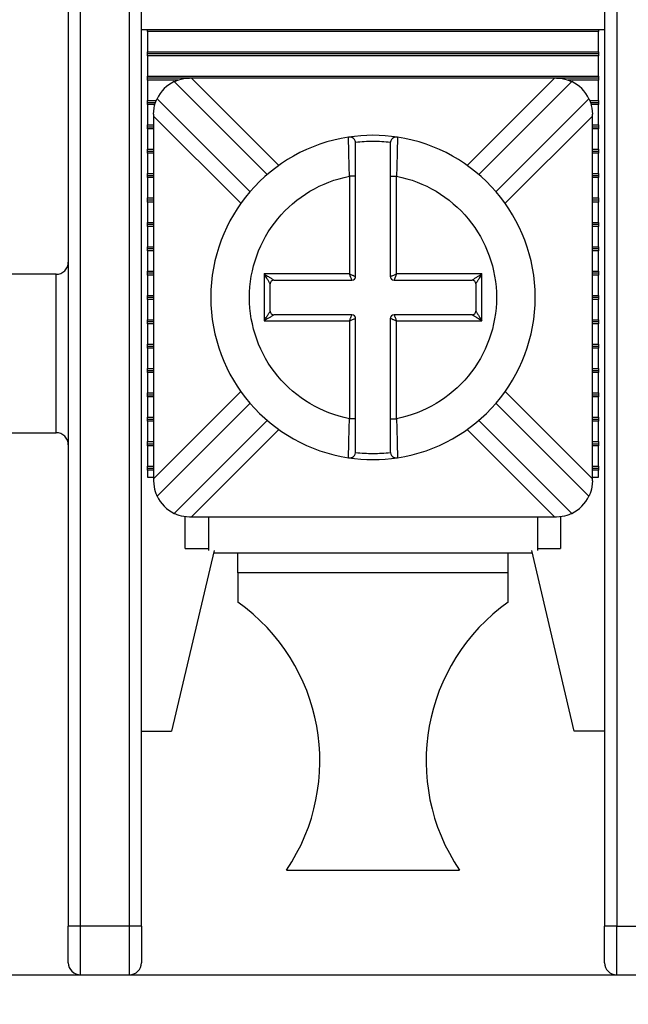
# Model space of a CAD drawing. Header units: inches. Extents: x 0 to 22, y 0 to 17.
# Tile 11 of 33: x 3.541 to 4.033, y 10.857 to 11.653. Entities that reach past the tile are written whole.
import ezdxf

# ---------------------------------------------------------------- set-up
doc = ezdxf.new("R2010")
doc.units = ezdxf.units.IN
doc.header["$LTSCALE"] = 2
doc.header["$MEASUREMENT"] = 0
doc.linetypes.add('SLD-Solid', pattern=[0])
doc.layers.add('DIMENSIONS', color=140, linetype='SLD-Solid', lineweight=25)
doc.styles.add('SLDTEXTSTYLE0', font='GOTHIC.TTF', dxfattribs={"width": 0.913})
doc.dimstyles.new('SLDDIMSTYLE0', dxfattribs={"dimtxt": 0.25, "dimasz": 0.3, "dimexe": 0, "dimexo": 0.0625, "dimgap": 0.0625, "dimtad": 0, "dimtih": 1, "dimtoh": 1, "dimrnd": 1e-09, "dimzin": 12, "dimdsep": 46, "dimtxsty": 'SLDTEXTSTYLE0', "dimsah": 1, "dimcen": 0.09, "dimadec": 0, "dimazin": 3, "dimtfac": 1, "dimtofl": 0, "dimtmove": 0, "dimatfit": 3, "dimfxl": 0, "dimfrac": 2, "dimtolj": 1, "dimtzin": 12, "dimarcsym": 0})

# ---------------------------------------------------------------- blocks, each defined once
blk = doc.blocks.new('_D_6')
at = {"layer": 'DIMENSIONS'}
for p, q in [((2.58632, 11.04307), (2.58632, 9.84385)), ((6.36585, 11.04307), (6.36585, 9.84385)), ((2.58632, 10.09385), (3.85743, 10.09385)), ((6.36585, 10.09385), (5.09474, 10.09385)), ((4.15282, 10.09194), (4.07665, 10.09194)), ((4.07665, 10.09194), (4.07665, 9.69506)), ((4.79935, 10.09194), (4.87552, 10.09194)), ((4.87552, 10.09194), (4.87552, 9.69506)), ((4.07665, 9.69506), (4.15282, 9.69506)), ((4.87552, 9.69506), (4.79935, 9.69506))]:
    blk.add_line(p, q, dxfattribs=at)
for points in [[(2.58632, 10.09385), (2.88632, 10.03385), (2.88632, 10.15385)], [(6.36585, 10.09385), (6.06585, 10.15385), (6.06585, 10.03385)]]:
    blk.add_solid(points, dxfattribs=at)
at = {"layer": 'DIMENSIONS', "char_height": 0.25, "attachment_point": 1, "style": 'SLDTEXTSTYLE0'}
for s, insert in [('3.78', (4.15282, 10.46205)), ('96.0', (4.15282, 10.0144))]:
    blk.add_mtext(s, dxfattribs=dict(at, insert=insert))

msp = doc.modelspace()

# ---------------------------------------------------------------- linework, layer by layer
for p, q in [((3.58042, 11.72771), (3.58042, 10.92063)), ((3.59026, 10.92063), (3.59026, 11.71787)), ((3.62963, 11.67456), (3.62963, 10.92063)), ((3.63947, 10.92063), (3.63947, 11.67456)), ((4.01349, 11.67456), (4.01349, 10.92063)), ((4.02333, 11.67456), (4.02333, 10.92063)), ((3.63947, 11.64504), (4.01349, 11.64504)), ((3.64439, 11.64341), (3.64439, 11.64504)), ((4.00857, 11.64504), (4.00857, 11.64341)), ((4.00857, 11.64341), (3.64439, 11.64341)), ((3.64439, 11.64341), (3.64439, 11.62698)), ((4.00857, 11.62698), (4.00857, 11.64341)), ((3.64439, 11.62698), (4.00857, 11.62698)), ((3.64439, 11.62535), (3.64439, 11.62698)), ((4.00857, 11.62535), (3.64439, 11.62535)), ((3.64439, 11.62372), (3.64439, 11.62535)), ((4.00857, 11.62372), (3.64439, 11.62372)), ((3.64439, 11.62372), (3.64439, 11.6073)), ((4.00857, 11.62698), (4.00857, 11.62535)), ((4.00857, 11.62535), (4.00857, 11.62372)), ((4.00857, 11.6073), (4.00857, 11.62372)), ((3.64439, 11.6073), (4.00857, 11.6073)), ((3.64439, 11.60567), (3.64439, 11.6073)), ((3.67831, 11.60567), (3.64439, 11.60567)), ((3.64439, 11.60404), (3.64439, 11.60567)), ((3.67994, 11.60567), (3.67831, 11.60567)), ((3.97302, 11.60567), (3.67994, 11.60567)), ((3.67994, 11.60567), (3.75043, 11.53517)), ((3.90253, 11.53517), (3.97302, 11.60567)), ((3.97465, 11.60567), (3.97302, 11.60567)), ((4.00857, 11.60567), (3.97465, 11.60567)), ((4.00857, 11.6073), (4.00857, 11.60567)), ((4.00857, 11.60567), (4.00857, 11.60404)), ((3.66879, 11.60404), (3.64439, 11.60404)), ((3.64439, 11.60404), (3.64439, 11.58761)), ((3.66599, 11.60292), (3.74107, 11.52783)), ((3.91189, 11.52783), (3.98697, 11.60292)), ((4.00857, 11.60404), (3.98414, 11.60404)), ((4.00857, 11.58761), (4.00857, 11.60404)), ((3.72715, 11.51391), (3.65207, 11.589)), ((4.00089, 11.589), (3.92581, 11.51391)), ((3.64439, 11.58761), (3.65146, 11.58761)), ((3.64439, 11.58598), (3.64439, 11.58761)), ((3.64439, 11.58598), (3.65088, 11.58598)), ((3.64439, 11.58435), (3.64439, 11.58598)), ((3.65038, 11.58435), (3.64439, 11.58435)), ((3.64439, 11.58435), (3.64439, 11.56793)), ((4.00148, 11.58761), (4.00857, 11.58761)), ((4.00208, 11.58598), (4.00857, 11.58598)), ((4.00857, 11.58435), (4.0026, 11.58435)), ((4.00857, 11.58761), (4.00857, 11.58598)), ((4.00857, 11.58598), (4.00857, 11.58435)), ((4.00857, 11.56793), (4.00857, 11.58435)), ((3.64931, 11.57667), (3.64931, 11.57504)), ((3.64931, 11.57504), (3.64931, 11.28196)), ((3.71981, 11.50455), (3.64931, 11.57504)), ((4.00365, 11.57504), (3.93315, 11.50455)), ((4.00365, 11.57504), (4.00365, 11.57667)), ((4.00365, 11.28196), (4.00365, 11.57504)), ((3.64439, 11.56793), (3.64931, 11.56793)), ((3.64439, 11.5663), (3.64439, 11.56793)), ((3.64439, 11.5663), (3.64931, 11.5663)), ((3.64439, 11.56467), (3.64439, 11.5663)), ((4.00365, 11.56793), (4.00857, 11.56793)), ((4.00365, 11.5663), (4.00857, 11.5663)), ((4.00857, 11.56793), (4.00857, 11.5663)), ((4.00857, 11.5663), (4.00857, 11.56467)), ((3.64931, 11.56467), (3.64439, 11.56467)), ((3.64439, 11.56467), (3.64439, 11.54824)), ((3.80674, 11.55679), (3.80673, 11.558)), ((3.84623, 11.558), (3.84622, 11.5568)), ((4.00857, 11.56467), (4.00365, 11.56467)), ((4.00857, 11.54824), (4.00857, 11.56467)), ((3.64439, 11.54824), (3.64931, 11.54824)), ((3.64439, 11.54661), (3.64439, 11.54824)), ((3.64439, 11.54661), (3.64931, 11.54661)), ((3.64439, 11.54498), (3.64439, 11.54661)), ((3.64931, 11.54498), (3.64439, 11.54498)), ((3.64439, 11.54498), (3.64439, 11.52856)), ((4.00365, 11.54824), (4.00857, 11.54824)), ((4.00365, 11.54661), (4.00857, 11.54661)), ((4.00857, 11.54498), (4.00365, 11.54498)), ((4.00857, 11.54824), (4.00857, 11.54661)), ((4.00857, 11.54661), (4.00857, 11.54498)), ((4.00857, 11.52856), (4.00857, 11.54498)), ((3.64439, 11.52856), (3.64931, 11.52856)), ((3.64439, 11.52693), (3.64439, 11.52856)), ((3.64439, 11.52693), (3.64931, 11.52693)), ((3.64439, 11.5253), (3.64439, 11.52693)), ((3.64439, 11.5253), (3.64439, 11.50887)), ((3.64931, 11.5253), (3.64439, 11.5253)), ((3.81248, 11.52643), (3.80748, 11.52643)), ((3.80748, 11.52643), (3.80748, 11.4475)), ((3.81248, 11.4455), (3.81248, 11.52643)), ((3.84048, 11.52643), (3.84548, 11.52643)), ((3.84048, 11.52643), (3.84048, 11.4455)), ((3.84548, 11.4475), (3.84548, 11.52643)), ((4.00365, 11.52856), (4.00857, 11.52856)), ((4.00365, 11.52693), (4.00857, 11.52693)), ((4.00857, 11.5253), (4.00365, 11.5253)), ((4.00857, 11.52856), (4.00857, 11.52693)), ((4.00857, 11.52693), (4.00857, 11.5253)), ((4.00857, 11.50887), (4.00857, 11.5253)), ((3.64439, 11.50724), (3.64439, 11.50887)), ((3.64439, 11.50887), (3.64931, 11.50887)), ((3.64439, 11.50561), (3.64439, 11.50724)), ((3.64439, 11.50724), (3.64931, 11.50724)), ((3.64931, 11.50561), (3.64439, 11.50561)), ((3.64439, 11.50561), (3.64439, 11.48919)), ((4.00365, 11.50887), (4.00857, 11.50887)), ((4.00365, 11.50724), (4.00857, 11.50724)), ((4.00857, 11.50561), (4.00365, 11.50561)), ((4.00857, 11.50887), (4.00857, 11.50724)), ((4.00857, 11.50724), (4.00857, 11.50561)), ((4.00857, 11.48919), (4.00857, 11.50561)), ((3.64439, 11.48756), (3.64439, 11.48919)), ((3.64439, 11.48919), (3.64931, 11.48919)), ((3.64439, 11.48593), (3.64439, 11.48756)), ((3.64931, 11.48756), (3.64439, 11.48756)), ((3.64931, 11.48593), (3.64439, 11.48593)), ((3.64439, 11.48593), (3.64439, 11.4695)), ((4.00365, 11.48919), (4.00857, 11.48919)), ((4.00857, 11.48756), (4.00365, 11.48756)), ((4.00857, 11.48593), (4.00365, 11.48593)), ((4.00857, 11.48919), (4.00857, 11.48756)), ((4.00857, 11.48756), (4.00857, 11.48593)), ((4.00857, 11.4695), (4.00857, 11.48593)), ((3.64439, 11.46787), (3.64439, 11.4695)), ((3.64439, 11.4695), (3.64931, 11.4695)), ((3.64439, 11.46624), (3.64439, 11.46787)), ((3.64931, 11.46787), (3.64439, 11.46787)), ((3.64931, 11.46624), (3.64439, 11.46624)), ((3.64439, 11.46624), (3.64439, 11.44982)), ((4.00365, 11.4695), (4.00857, 11.4695)), ((4.00857, 11.46787), (4.00365, 11.46787)), ((4.00857, 11.46624), (4.00365, 11.46624)), ((4.00857, 11.4695), (4.00857, 11.46787)), ((4.00857, 11.46787), (4.00857, 11.46624)), ((4.00857, 11.44982), (4.00857, 11.46624)), ((3.57057, 11.4472), (3.51152, 11.4472)), ((3.57057, 11.31925), (3.57057, 11.4472)), ((3.64439, 11.44819), (3.64439, 11.44982)), ((3.64439, 11.44982), (3.64931, 11.44982)), ((3.64439, 11.44656), (3.64439, 11.44819)), ((3.64931, 11.44819), (3.64439, 11.44819)), ((3.64931, 11.44656), (3.64439, 11.44656)), ((3.64439, 11.44656), (3.64439, 11.43013)), ((3.80748, 11.4475), (3.73848, 11.4475)), ((3.73848, 11.4475), (3.73848, 11.4095)), ((3.91448, 11.4475), (3.84548, 11.4475)), ((3.91448, 11.4095), (3.91448, 11.4475)), ((4.00365, 11.44982), (4.00857, 11.44982)), ((4.00857, 11.44819), (4.00365, 11.44819)), ((4.00857, 11.44656), (4.00365, 11.44656)), ((4.00857, 11.44982), (4.00857, 11.44819)), ((4.00857, 11.44819), (4.00857, 11.44656)), ((4.00857, 11.43013), (4.00857, 11.44656)), ((3.74348, 11.4175), (3.74348, 11.4395)), ((3.74648, 11.4425), (3.80948, 11.4425)), ((3.84348, 11.4425), (3.90648, 11.4425)), ((3.90948, 11.4395), (3.90948, 11.4175)), ((3.64439, 11.4285), (3.64439, 11.43013)), ((3.64439, 11.43013), (3.64931, 11.43013)), ((4.00365, 11.43013), (4.00857, 11.43013)), ((4.00857, 11.43013), (4.00857, 11.4285)), ((3.64439, 11.42687), (3.64439, 11.4285)), ((3.64931, 11.4285), (3.64439, 11.4285)), ((3.64931, 11.42687), (3.64439, 11.42687)), ((3.64439, 11.42687), (3.64439, 11.41045)), ((4.00857, 11.4285), (4.00365, 11.4285)), ((4.00857, 11.42687), (4.00365, 11.42687)), ((4.00857, 11.4285), (4.00857, 11.42687)), ((4.00857, 11.41045), (4.00857, 11.42687)), ((3.80948, 11.4145), (3.74648, 11.4145)), ((3.90648, 11.4145), (3.84348, 11.4145)), ((3.64439, 11.40882), (3.64439, 11.41045)), ((3.64439, 11.41045), (3.64931, 11.41045)), ((3.64931, 11.40882), (3.64439, 11.40882)), ((3.64439, 11.40719), (3.64439, 11.40882)), ((3.64931, 11.40719), (3.64439, 11.40719)), ((3.64439, 11.40719), (3.64439, 11.39076)), ((3.73848, 11.4095), (3.80748, 11.4095)), ((3.80748, 11.4095), (3.80748, 11.33058)), ((3.81248, 11.33058), (3.81248, 11.4115)), ((3.84048, 11.4115), (3.84048, 11.33058)), ((3.84548, 11.33058), (3.84548, 11.4095)), ((3.84548, 11.4095), (3.91448, 11.4095)), ((4.00365, 11.41045), (4.00857, 11.41045)), ((4.00857, 11.40882), (4.00365, 11.40882)), ((4.00857, 11.40719), (4.00365, 11.40719)), ((4.00857, 11.41045), (4.00857, 11.40882)), ((4.00857, 11.40882), (4.00857, 11.40719)), ((4.00857, 11.39076), (4.00857, 11.40719)), ((3.64439, 11.38913), (3.64439, 11.39076)), ((3.64439, 11.39076), (3.64931, 11.39076)), ((4.00365, 11.39076), (4.00857, 11.39076)), ((4.00857, 11.39076), (4.00857, 11.38913)), ((3.64439, 11.38913), (3.64931, 11.38913)), ((3.64439, 11.3875), (3.64439, 11.38913)), ((3.64931, 11.3875), (3.64439, 11.3875)), ((3.64439, 11.3875), (3.64439, 11.37108)), ((4.00365, 11.38913), (4.00857, 11.38913)), ((4.00857, 11.3875), (4.00365, 11.3875)), ((4.00857, 11.38913), (4.00857, 11.3875)), ((4.00857, 11.37108), (4.00857, 11.3875)), ((3.64439, 11.36945), (3.64439, 11.37108)), ((3.64439, 11.37108), (3.64931, 11.37108)), ((3.64439, 11.36945), (3.64931, 11.36945)), ((3.64439, 11.36782), (3.64439, 11.36945)), ((3.64931, 11.36782), (3.64439, 11.36782)), ((3.64439, 11.36782), (3.64439, 11.35139)), ((4.00365, 11.37108), (4.00857, 11.37108)), ((4.00365, 11.36945), (4.00857, 11.36945)), ((4.00857, 11.36782), (4.00365, 11.36782)), ((4.00857, 11.37108), (4.00857, 11.36945)), ((4.00857, 11.36945), (4.00857, 11.36782)), ((4.00857, 11.35139), (4.00857, 11.36782)), ((3.64439, 11.34976), (3.64439, 11.35139)), ((3.64439, 11.35139), (3.64931, 11.35139)), ((3.64931, 11.28196), (3.71981, 11.35246)), ((3.93315, 11.35246), (4.00365, 11.28196)), ((4.00365, 11.35139), (4.00857, 11.35139)), ((4.00857, 11.35139), (4.00857, 11.34976)), ((3.64439, 11.34976), (3.64931, 11.34976)), ((3.64439, 11.34813), (3.64439, 11.34976)), ((3.64931, 11.34813), (3.64439, 11.34813)), ((3.64439, 11.34813), (3.64439, 11.33171)), ((3.65207, 11.26801), (3.72715, 11.34309)), ((3.92581, 11.34309), (4.00089, 11.26801)), ((4.00365, 11.34976), (4.00857, 11.34976)), ((4.00857, 11.34813), (4.00365, 11.34813)), ((4.00857, 11.34976), (4.00857, 11.34813)), ((4.00857, 11.33171), (4.00857, 11.34813)), ((3.64439, 11.33171), (3.64931, 11.33171)), ((3.64439, 11.33008), (3.64439, 11.33171)), ((3.64439, 11.33008), (3.64931, 11.33008)), ((3.64439, 11.32845), (3.64439, 11.33008)), ((3.64931, 11.32845), (3.64439, 11.32845)), ((3.64439, 11.32845), (3.64439, 11.31202)), ((3.74107, 11.32917), (3.66599, 11.25409)), ((3.81248, 11.33058), (3.80748, 11.33058)), ((3.84048, 11.33058), (3.84548, 11.33058)), ((3.98697, 11.25409), (3.91189, 11.32917)), ((4.00365, 11.33171), (4.00857, 11.33171)), ((4.00365, 11.33008), (4.00857, 11.33008)), ((4.00857, 11.32845), (4.00365, 11.32845)), ((4.00857, 11.33171), (4.00857, 11.33008)), ((4.00857, 11.33008), (4.00857, 11.32845)), ((4.00857, 11.31202), (4.00857, 11.32845)), ((3.51152, 11.31925), (3.57057, 11.31925)), ((3.75043, 11.32183), (3.67994, 11.25134)), ((3.97302, 11.25134), (3.90253, 11.32183)), ((3.64439, 11.31202), (3.64931, 11.31202)), ((3.64439, 11.31039), (3.64439, 11.31202)), ((4.00365, 11.31202), (4.00857, 11.31202)), ((4.00857, 11.31202), (4.00857, 11.31039)), ((3.64439, 11.31039), (3.64931, 11.31039)), ((3.64439, 11.30876), (3.64439, 11.31039)), ((3.64931, 11.30876), (3.64439, 11.30876)), ((3.64439, 11.30876), (3.64439, 11.29234)), ((4.00365, 11.31039), (4.00857, 11.31039)), ((4.00857, 11.30876), (4.00365, 11.30876)), ((4.00857, 11.31039), (4.00857, 11.30876)), ((4.00857, 11.29234), (4.00857, 11.30876)), ((3.80673, 11.299), (3.80674, 11.3002)), ((3.84622, 11.30021), (3.84623, 11.299)), ((3.64439, 11.29234), (3.64931, 11.29234)), ((3.64439, 11.29071), (3.64439, 11.29234)), ((3.64439, 11.29071), (3.64931, 11.29071)), ((3.64439, 11.28908), (3.64439, 11.29071)), ((3.64931, 11.28908), (3.64439, 11.28908)), ((3.64439, 11.28908), (3.64439, 11.28323)), ((4.00365, 11.29234), (4.00857, 11.29234)), ((4.00365, 11.29071), (4.00857, 11.29071)), ((4.00857, 11.28908), (4.00365, 11.28908)), ((4.00857, 11.29234), (4.00857, 11.29071)), ((4.00857, 11.29071), (4.00857, 11.28908)), ((4.00857, 11.28323), (4.00857, 11.28908)), ((3.64439, 11.28323), (3.64931, 11.28323)), ((3.64931, 11.28196), (3.64931, 11.28034)), ((4.00365, 11.28323), (4.00857, 11.28323)), ((4.00365, 11.28034), (4.00365, 11.28196)), ((3.6749, 11.22575), (3.6749, 11.25158)), ((3.67831, 11.25134), (3.67994, 11.25134)), ((3.67994, 11.25134), (3.97302, 11.25134)), ((3.69361, 11.25134), (3.69361, 11.22407)), ((3.95935, 11.25134), (3.95935, 11.22407)), ((3.97302, 11.25134), (3.97465, 11.25134)), ((3.97805, 11.25162), (3.97805, 11.22575)), ((3.69813, 11.22407), (3.66388, 11.07811)), ((3.6749, 11.22575), (3.69361, 11.22575)), ((3.98908, 11.07811), (3.95482, 11.22407)), ((3.95935, 11.22575), (3.97805, 11.22575)), ((3.95536, 11.22181), (3.6976, 11.22181)), ((3.71723, 11.20618), (3.71723, 11.22181)), ((3.93573, 11.20618), (3.93573, 11.22181)), ((3.93573, 11.20618), (3.71723, 11.20618)), ((3.71723, 11.20618), (3.71723, 11.18244)), ((3.93573, 11.18244), (3.93573, 11.20618)), ((3.63947, 11.07811), (3.66388, 11.07811)), ((4.01349, 11.07811), (3.98908, 11.07811)), ((3.7566, 10.9659), (3.89636, 10.9659)), ((3.59026, 10.92063), (3.58042, 10.92063)), ((3.62963, 10.92063), (3.59026, 10.92063)), ((3.59026, 10.88126), (3.59026, 10.92063)), ((3.63947, 10.92063), (3.62963, 10.92063)), ((3.62963, 10.92063), (3.62963, 10.88126)), ((4.02333, 10.92063), (4.01349, 10.92063)), ((4.02333, 10.92063), (4.0627, 10.92063)), ((4.02333, 10.88126), (4.02333, 10.92063)), ((2.23199, 10.88126), (3.59026, 10.88126)), ((3.59026, 10.88126), (3.62963, 10.88126)), ((3.62963, 10.88126), (4.02333, 10.88126)), ((4.02333, 10.88126), (4.0627, 10.88126))]:
    msp.add_line(p, q)
for centre, radius, start, end in [((3.67831, 11.57667), 0.029, 115.15985, 154.84015), ((3.97465, 11.57667), 0.029, 25.15985, 64.84015), ((3.82648, 11.4285), 0.131, 98.67292, 261.32708), ((3.82648, 11.4285), 0.131, 81.32708, 98.67292), ((3.80748, 11.55306), 0.005, 0, 98.67292), ((3.84548, 11.55306), 0.005, 81.32708, 180), ((3.82648, 11.4285), 0.131, 278.67292, 81.32708), ((3.57057, 11.45704), 0.00984, 270, 0), ((3.74648, 11.4395), 0.003, 90.00001, 179.99999), ((3.80948, 11.4455), 0.003, 270, 0), ((3.84348, 11.4455), 0.003, 180, 270), ((3.90648, 11.4395), 0.003, 0.00001, 89.99999), ((3.74648, 11.4175), 0.003, 180.00001, 269.99999), ((3.80948, 11.4115), 0.003, 0, 90), ((3.84348, 11.4115), 0.003, 90, 180), ((3.90648, 11.4175), 0.003, 270.00001, 359.99999), ((3.57057, 11.30941), 0.00984, 0, 90), ((3.80748, 11.30394), 0.005, 261.32708, 360), ((3.84548, 11.30394), 0.005, 180, 278.67292), ((3.82648, 11.4285), 0.131, 261.32708, 278.67292), ((3.67831, 11.28034), 0.029, 205.15985, 244.84015), ((3.97465, 11.28034), 0.029, 295.15985, 334.84015), ((3.62608, 11.05402), 0.15748, 325.97634, 54.63335), ((4.02688, 11.05402), 0.15748, 125.36665, 214.02366), ((3.59026, 10.8911), 0.00984, 180, 270), ((3.62963, 10.8911), 0.00984, 270, 0), ((4.02333, 10.8911), 0.00984, 180, 270)]:
    msp.add_arc(centre, radius, start, end)
for points, knots in [([(3.66599, 11.60292), (3.66599, 11.60292), (3.66731, 11.60361), (3.67191, 11.60505), (3.6751, 11.60567), (3.67831, 11.60567)], [0, 0, 0, 0, 0.5, 0.5, 1, 1, 1, 1]), ([(3.97465, 11.60567), (3.97786, 11.60567), (3.98103, 11.60506), (3.98566, 11.6036), (3.98697, 11.60292), (3.98697, 11.60292)], [0, 0, 0, 0, 0.5, 0.5, 1, 1, 1, 1]), ([(3.64931, 11.57667), (3.64931, 11.57988), (3.64992, 11.58305), (3.65138, 11.58768), (3.65207, 11.589), (3.65207, 11.589)], [0, 0, 0, 0, 0.5, 0.5, 1, 1, 1, 1]), ([(4.00089, 11.589), (4.00089, 11.589), (4.00158, 11.58767), (4.00303, 11.58307), (4.00365, 11.57988), (4.00365, 11.57667)], [0, 0, 0, 0, 0.5, 0.5, 1, 1, 1, 1]), ([(3.80748, 11.52643), (3.80736, 11.53059), (3.80711, 11.53888), (3.80687, 11.5492), (3.80676, 11.55564), (3.80675, 11.55651), (3.80674, 11.55679)], [0, 0, 0, 0, 0.288658, 0.575481, 0.860499, 1, 1, 1, 1]), ([(3.84052, 11.55372), (3.83818, 11.55394), (3.83351, 11.55439), (3.82648, 11.55456), (3.81945, 11.55439), (3.81478, 11.55394), (3.81244, 11.55372)], [0, 0, 0, 0, 0.250392, 0.5, 0.749608, 1, 1, 1, 1]), ([(3.81248, 11.52643), (3.81248, 11.53334), (3.81248, 11.54026), (3.81248, 11.55013), (3.81248, 11.55306), (3.81248, 11.55306)], [0, 0, 0, 0, 0.5, 0.5, 1, 1, 1, 1]), ([(3.84048, 11.55306), (3.84048, 11.55306), (3.84048, 11.55013), (3.84048, 11.54028), (3.84048, 11.53337), (3.84048, 11.52643)], [0, 0, 0, 0, 0.5, 0.5, 1, 1, 1, 1]), ([(3.84622, 11.5568), (3.84621, 11.55651), (3.8462, 11.55565), (3.84609, 11.5492), (3.84585, 11.53888), (3.8456, 11.53059), (3.84548, 11.52643)], [0, 0, 0, 0, 0.140278, 0.425039, 0.711603, 1, 1, 1, 1]), ([(3.72673, 11.4285), (3.72673, 11.45166), (3.73479, 11.4741), (3.76425, 11.50983), (3.78475, 11.52201), (3.80748, 11.52643)], [0, 0, 0, 0, 0.5, 0.5, 1, 1, 1, 1]), ([(3.84548, 11.52643), (3.86821, 11.52201), (3.88871, 11.50983), (3.91817, 11.4741), (3.92623, 11.45166), (3.92623, 11.40534), (3.91817, 11.38291), (3.88871, 11.34717), (3.86821, 11.33499), (3.84548, 11.33058)], [0, 0, 0, 0, 0.25, 0.25, 0.5, 0.5, 0.75, 0.75, 1, 1, 1, 1]), ([(3.73848, 11.4475), (3.73912, 11.4471), (3.74029, 11.44636), (3.74187, 11.44536), (3.74313, 11.44458), (3.74433, 11.44385), (3.7454, 11.44317), (3.74629, 11.44261), (3.74642, 11.44254), (3.74648, 11.4425)], [0, 0, 0, 0, 0.195411, 0.359659, 0.492868, 0.595285, 0.757522, 0.888982, 1, 1, 1, 1]), ([(3.74348, 11.4395), (3.74346, 11.43953), (3.74342, 11.4396), (3.74312, 11.44009), (3.74265, 11.44084), (3.74183, 11.44213), (3.74046, 11.44439), (3.73923, 11.44633), (3.73848, 11.4475)], [0, 0, 0, 0, 0.082227, 0.174015, 0.280699, 0.40572, 0.640959, 1, 1, 1, 1]), ([(3.80748, 11.4475), (3.80788, 11.44734), (3.80864, 11.44704), (3.80964, 11.44665), (3.81042, 11.44633), (3.81133, 11.44596), (3.81226, 11.44559), (3.81241, 11.44553), (3.81248, 11.4455)], [0, 0, 0, 0, 0.160526, 0.299538, 0.417061, 0.513165, 0.765648, 1, 1, 1, 1]), ([(3.80948, 11.4425), (3.80947, 11.44253), (3.80944, 11.4426), (3.80923, 11.44311), (3.80889, 11.44399), (3.80829, 11.44545), (3.80778, 11.44674), (3.80748, 11.4475)], [0, 0, 0, 0, 0.1551017, 0.3176333, 0.4889742, 0.7019841, 1, 1, 1, 1]), ([(3.84048, 11.4455), (3.84051, 11.44551), (3.84057, 11.44554), (3.84109, 11.44575), (3.84197, 11.44609), (3.84343, 11.44669), (3.84472, 11.4472), (3.84548, 11.4475)], [0, 0, 0, 0, 0.155102, 0.317633, 0.488974, 0.701984, 1, 1, 1, 1]), ([(3.84548, 11.4475), (3.84532, 11.4471), (3.84502, 11.44634), (3.84462, 11.44534), (3.84431, 11.44456), (3.84394, 11.44365), (3.84357, 11.44272), (3.84351, 11.44257), (3.84348, 11.4425)], [0, 0, 0, 0, 0.160526, 0.299538, 0.417061, 0.513165, 0.765648, 1, 1, 1, 1]), ([(3.90648, 11.4425), (3.90651, 11.44252), (3.90658, 11.44256), (3.90707, 11.44286), (3.90782, 11.44333), (3.90911, 11.44415), (3.91137, 11.44552), (3.91331, 11.44676), (3.91448, 11.4475)], [0, 0, 0, 0, 0.082227, 0.174015, 0.280699, 0.40572, 0.640959, 1, 1, 1, 1]), ([(3.91448, 11.4475), (3.91408, 11.44686), (3.91334, 11.44569), (3.91233, 11.44411), (3.91156, 11.44285), (3.91083, 11.44165), (3.91015, 11.44058), (3.90959, 11.43969), (3.90951, 11.43956), (3.90948, 11.4395)], [0, 0, 0, 0, 0.195411, 0.359659, 0.492868, 0.595285, 0.757522, 0.888982, 1, 1, 1, 1]), ([(3.80748, 11.33058), (3.78475, 11.33499), (3.76425, 11.34717), (3.73479, 11.38291), (3.72673, 11.40534), (3.72673, 11.4285)], [0, 0, 0, 0, 0.5, 0.5, 1, 1, 1, 1]), ([(3.73848, 11.4095), (3.73888, 11.41014), (3.73962, 11.41131), (3.74062, 11.41289), (3.7414, 11.41415), (3.74213, 11.41535), (3.74281, 11.41642), (3.74337, 11.41732), (3.74345, 11.41744), (3.74348, 11.4175)], [0, 0, 0, 0, 0.195411, 0.359659, 0.492868, 0.595285, 0.757522, 0.888982, 1, 1, 1, 1]), ([(3.74648, 11.4145), (3.74645, 11.41448), (3.74638, 11.41444), (3.74589, 11.41414), (3.74514, 11.41367), (3.74385, 11.41285), (3.74159, 11.41148), (3.73965, 11.41025), (3.73848, 11.4095)], [0, 0, 0, 0, 0.082227, 0.174015, 0.280699, 0.40572, 0.640959, 1, 1, 1, 1]), ([(3.80748, 11.4095), (3.80764, 11.40991), (3.80794, 11.41066), (3.80833, 11.41166), (3.80865, 11.41244), (3.80902, 11.41335), (3.80939, 11.41428), (3.80945, 11.41443), (3.80948, 11.4145)], [0, 0, 0, 0, 0.160526, 0.299538, 0.417061, 0.513165, 0.765648, 1, 1, 1, 1]), ([(3.84348, 11.4145), (3.84349, 11.41447), (3.84352, 11.41441), (3.84373, 11.41389), (3.84407, 11.41301), (3.84467, 11.41156), (3.84518, 11.41026), (3.84548, 11.4095)], [0, 0, 0, 0, 0.155102, 0.317633, 0.488974, 0.701984, 1, 1, 1, 1]), ([(3.91448, 11.4095), (3.91384, 11.4099), (3.91267, 11.41064), (3.91109, 11.41165), (3.90983, 11.41242), (3.90863, 11.41315), (3.90756, 11.41383), (3.90666, 11.41439), (3.90654, 11.41447), (3.90648, 11.4145)], [0, 0, 0, 0, 0.1954107, 0.3596587, 0.4928677, 0.5952846, 0.7575222, 0.8889815, 1, 1, 1, 1]), ([(3.90948, 11.4175), (3.9095, 11.41747), (3.90954, 11.4174), (3.90984, 11.41691), (3.91031, 11.41616), (3.91113, 11.41487), (3.9125, 11.41261), (3.91373, 11.41067), (3.91448, 11.4095)], [0, 0, 0, 0, 0.082227, 0.174015, 0.280699, 0.40572, 0.640959, 1, 1, 1, 1]), ([(3.81248, 11.4115), (3.81245, 11.41149), (3.81238, 11.41146), (3.81187, 11.41125), (3.81099, 11.41091), (3.80953, 11.41031), (3.80824, 11.4098), (3.80748, 11.4095)], [0, 0, 0, 0, 0.155102, 0.317633, 0.488974, 0.701984, 1, 1, 1, 1]), ([(3.84548, 11.4095), (3.84507, 11.40966), (3.84432, 11.40996), (3.84332, 11.41036), (3.84254, 11.41067), (3.84163, 11.41105), (3.8407, 11.41141), (3.84055, 11.41147), (3.84048, 11.4115)], [0, 0, 0, 0, 0.160526, 0.299538, 0.417061, 0.513165, 0.765648, 1, 1, 1, 1]), ([(3.80674, 11.3002), (3.80675, 11.30049), (3.80676, 11.30135), (3.80687, 11.3078), (3.80711, 11.31812), (3.80736, 11.32642), (3.80748, 11.33058)], [0, 0, 0, 0, 0.140278, 0.425039, 0.711603, 1, 1, 1, 1]), ([(3.81248, 11.30394), (3.81248, 11.30394), (3.81248, 11.30687), (3.81248, 11.31672), (3.81248, 11.32363), (3.81248, 11.33058)], [0, 0, 0, 0, 0.5, 0.5, 1, 1, 1, 1]), ([(3.84048, 11.33058), (3.84048, 11.32366), (3.84048, 11.31675), (3.84048, 11.30688), (3.84048, 11.30394), (3.84048, 11.30394)], [0, 0, 0, 0, 0.5, 0.5, 1, 1, 1, 1]), ([(3.84548, 11.33058), (3.8456, 11.32642), (3.84585, 11.31812), (3.84609, 11.3078), (3.8462, 11.30136), (3.84621, 11.3005), (3.84622, 11.30021)], [0, 0, 0, 0, 0.288658, 0.575481, 0.860499, 1, 1, 1, 1]), ([(3.81244, 11.30329), (3.81478, 11.30306), (3.81945, 11.30261), (3.82648, 11.30244), (3.83351, 11.30261), (3.83818, 11.30306), (3.84052, 11.30329)], [0, 0, 0, 0, 0.2503915, 0.5, 0.7496085, 1, 1, 1, 1]), ([(3.64931, 11.28034), (3.64931, 11.27712), (3.64992, 11.27396), (3.65138, 11.26932), (3.65207, 11.26801), (3.65207, 11.26801)], [0, 0, 0, 0, 0.5, 0.5, 1, 1, 1, 1]), ([(4.00365, 11.28034), (4.00365, 11.27712), (4.00304, 11.27396), (4.00158, 11.26932), (4.00089, 11.26801), (4.00089, 11.26801)], [0, 0, 0, 0, 0.5, 0.5, 1, 1, 1, 1]), ([(3.66599, 11.25409), (3.66599, 11.25409), (3.66731, 11.2534), (3.67191, 11.25195), (3.6751, 11.25134), (3.67831, 11.25134)], [0, 0, 0, 0, 0.5, 0.5, 1, 1, 1, 1]), ([(3.97465, 11.25134), (3.97786, 11.25134), (3.98103, 11.25194), (3.98566, 11.2534), (3.98697, 11.25409), (3.98697, 11.25409)], [0, 0, 0, 0, 0.5, 0.5, 1, 1, 1, 1]), ([(3.58042, 10.8911), (3.58042, 10.8911), (3.58042, 10.89421), (3.58042, 10.90529), (3.58042, 10.9128), (3.58042, 10.92063)], [0, 0, 0, 0, 0.5, 0.5, 1, 1, 1, 1]), ([(4.01349, 10.8911), (4.01349, 10.8911), (4.01349, 10.89421), (4.01349, 10.90529), (4.01349, 10.9128), (4.01349, 10.92063)], [0, 0, 0, 0, 0.5, 0.5, 1, 1, 1, 1])]:
    msp.add_open_spline(points, degree=3, knots=knots)
msp.add_open_spline([(3.63947, 10.92063), (3.63947, 10.90433), (3.63947, 10.8911), (3.63947, 10.8911)], degree=3)

# ---------------------------------------------------------------- dimensions: what is measured, and where the dimension line sits
at = {"layer": 'DIMENSIONS'}
dim = msp.add_linear_dim(base=(2.58632, 10.09385), p1=(6.36585, 11.14307), p2=(2.58632, 11.14307), dimstyle='SLDDIMSTYLE0', dxfattribs=at)
dim.commit()
dim.dimension.update_dxf_attribs({"geometry": '_D_6', "text_midpoint": (4.47609, 10.09385), "dimtype": 160})

doc.saveas('drawing.dxf')
